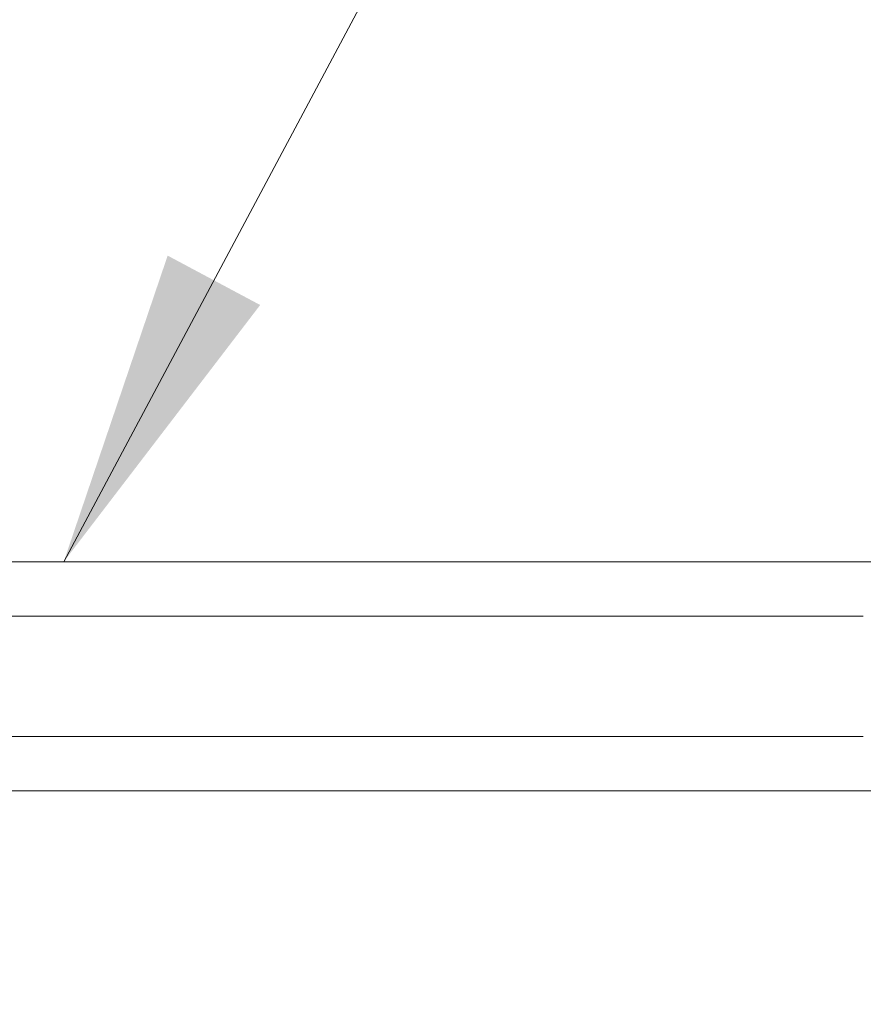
# Model space of a CAD drawing. Header units: inches. Extents: x 3 to 388, y 9 to 244.
# Tile 22 of 53: x 88 to 94, y 146 to 153. Entities that reach past the tile are written whole.
import ezdxf

# ---------------------------------------------------------------- set-up
doc = ezdxf.new("R2010")
doc.units = ezdxf.units.IN
doc.header["$LTSCALE"] = 23
doc.header["$MEASUREMENT"] = 0
for name, color, linetype, lineweight in [('Dimension (ANSI)', 7, 'Continuous', 5), ('Symbol (ANSI)', 7, 'Continuous', 5), ('Visible (ANSI)', 7, 'Continuous', 5)]:
    doc.layers.add(name, color=color, linetype=linetype, lineweight=lineweight)
doc.styles.add('ROMANS', font='romans.shx')
doc.dimstyles.new('Default (ANSI)', dxfattribs={"dimscale": 23, "dimtxt": 0.08, "dimasz": 0.098425, "dimexe": 0.125, "dimexo": 0.0625, "dimgap": 0.031496, "dimtad": 0, "dimtih": 1, "dimtoh": 1, "dimrnd": 1e-08, "dimzin": 0, "dimdsep": 46, "dimtxsty": 'ROMANS', "dimcen": 0.09, "dimdle": 0.393701, "dimclrd": 256, "dimclre": 256, "dimclrt": 256, "dimadec": 0, "dimazin": 0, "dimtfac": 1.25, "dimtofl": 0, "dimtmove": 0, "dimatfit": 3, "dimfxl": 0, "dimtolj": 1, "dimtzin": 0, "dimlwd": -1, "dimlwe": -1, "dimarcsym": 0})
doc.dimstyles.new('Default (ANSI)$7', dxfattribs={"dimscale": 23, "dimtxt": 0.08, "dimasz": 0.098425, "dimexe": 0.125, "dimexo": 0.0625, "dimgap": 0.031496, "dimtad": 0, "dimtih": 1, "dimtoh": 1, "dimrnd": 1e-08, "dimzin": 0, "dimdsep": 46, "dimtxsty": 'ROMANS', "dimcen": 0.09, "dimdle": 0.393701, "dimclrd": 256, "dimclre": 256, "dimclrt": 256, "dimadec": 0, "dimazin": 0, "dimtfac": 1.25, "dimtofl": 0, "dimtmove": 0, "dimatfit": 3, "dimfxl": 0, "dimtolj": 1, "dimtzin": 0, "dimlwd": -1, "dimlwe": -1, "dimarcsym": 0})

# ---------------------------------------------------------------- blocks, each defined once
blk = doc.blocks.new('*D28')
at = {"layer": 'Defpoints', "color": 0}
for p in [(94.1748, 147.4799), (95.1748, 136.0303), (95.1748, 117.5149)]:
    blk.add_point(p, dxfattribs=at)
at = {"layer": 'Dimension (ANSI)'}
for p, q in [((94.1748, 146.0424), (94.1748, 133.1553)), ((91.911, 136.0303), (89.6472, 136.0303)), ((97.4385, 136.0303), (99.9283, 136.0303))]:
    blk.add_line(p, q, dxfattribs=at)
for points in [[(91.911, 136.4076), (91.911, 135.653), (94.1748, 136.0303)], [(97.4385, 136.4076), (97.4385, 135.653), (95.1748, 136.0303)]]:
    blk.add_solid(points, dxfattribs=at)
at = {"layer": 'Dimension (ANSI)', "insert": (100.6527, 136.9503), "char_height": 1.84, "attachment_point": 1, "style": 'ROMANS'}
blk.add_mtext('\\A1;1.00', dxfattribs=at)

msp = doc.modelspace()

# ---------------------------------------------------------------- linework, layer by layer
at = {"layer": 'Visible (ANSI)'}
for p, q in [((77.4248, 148.9799), (94.1748, 148.9799)), ((77.4248, 148.5949), (93.9632, 148.5949)), ((77.4248, 147.7399), (93.9632, 147.7399)), ((77.4248, 147.3549), (94.1748, 147.3549))]:
    msp.add_line(p, q, dxfattribs=at)

# ---------------------------------------------------------------- dimensions: what is measured, and where the dimension line sits
at = {"layer": 'Dimension (ANSI)'}
dim = msp.add_linear_dim(base=(95.1748, 136.0303), p1=(94.1748, 147.4799), p2=(95.1748, 117.5149), angle=180, dimstyle='Default (ANSI)', override={"dimtih": 0, "dimtoh": 0, "dimdec": 2, "dimse2": 1, "dimtp": 0, "dimtm": 0, "dimtdec": 2, "dimatfit": 1}, dxfattribs=at)
dim.commit()
dim.dimension.update_dxf_attribs({"geometry": '*D28', "text_midpoint": (103.3251, 136.0303), "dimtype": 160})

# ---------------------------------------------------------------- leaders
at = {"layer": 'Symbol (ANSI)', "annotation_type": 0, "has_hookline": 1, "hookline_direction": 0, "text_width": 25.9232}
msp.add_leader([(88.2877, 148.9799), (97.1344, 165.5543), (99.3982, 165.5543)], dimstyle='Default (ANSI)$7', override={"dimtad": 0}, dxfattribs=at)

doc.saveas('drawing.dxf')
